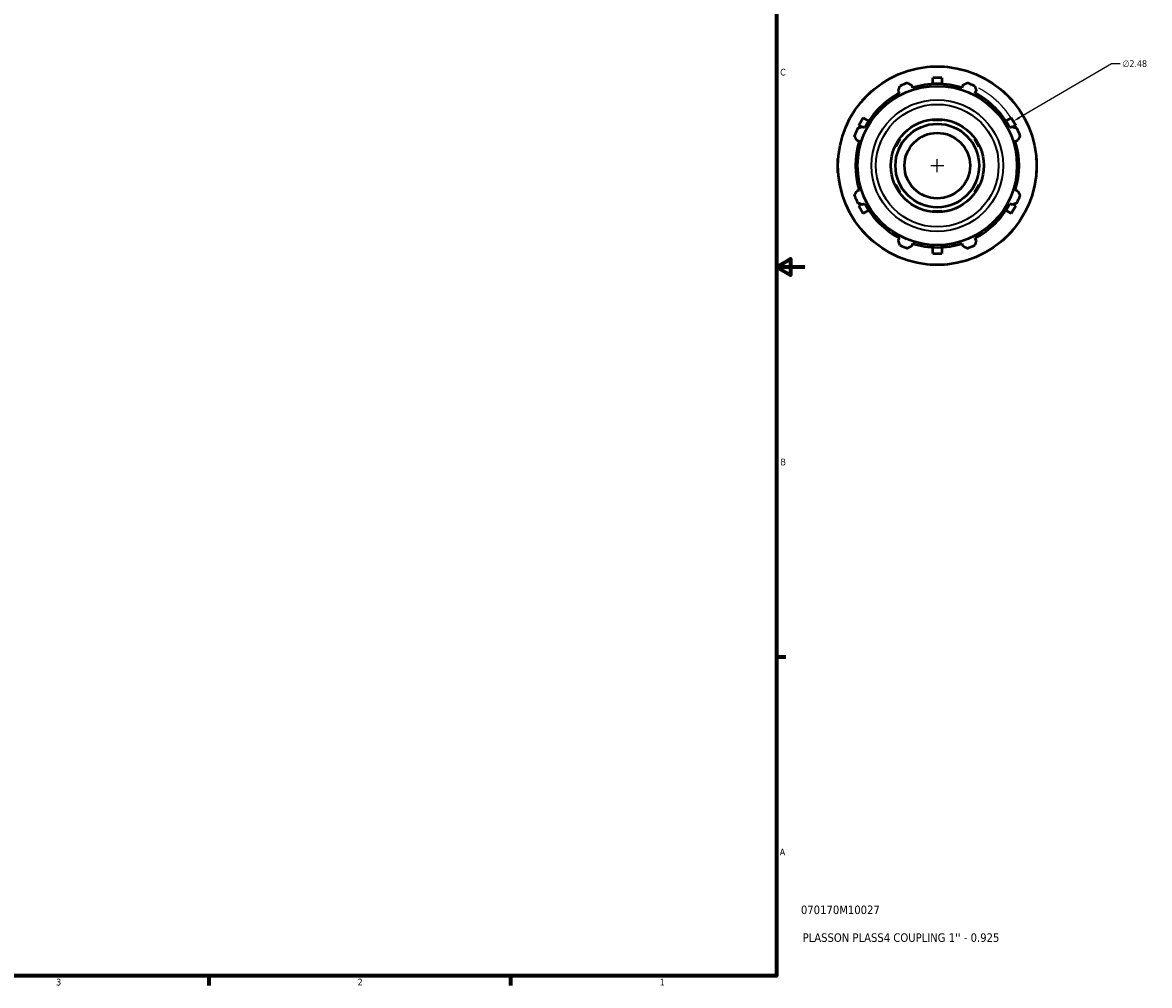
# Model space of a CAD drawing. Header units: inches. Extents: x 0.1 to 44.1, y -12 to 28.
# Tile 4 of 6: x 22.9 to 38.8, y 0.9 to 14.4. Entities that reach past the tile are written whole.
import ezdxf

# ---------------------------------------------------------------- set-up
doc = ezdxf.new("R2010")
doc.units = ezdxf.units.IN
doc.header["$MEASUREMENT"] = 0
for name, color, linetype, lineweight in [('Border (ANSI)', 7, 'Continuous', 70), ('Dimension (ANSI)', 7, 'Continuous', 25), ('Title (ANSI)', 7, 'Continuous', 50), ('Visible (ANSI)', 7, 'Continuous', 50), ('Visible Narrow (ANSI)', 7, 'Continuous', 35)]:
    doc.layers.add(name, color=color, linetype=linetype, lineweight=lineweight)
doc.styles.add('Note Text (ANSI)', font='tahoma.ttf')
doc.styles.add('Text Style29', font='tahoma.ttf')
doc.dimstyles.new('Default (ANSI)', dxfattribs={"dimtxt": 0.094488, "dimasz": 0.098425, "dimexe": 0.125, "dimexo": 0.0625, "dimgap": 0.031496, "dimtad": 0, "dimtih": 1, "dimtoh": 1, "dimrnd": 1e-08, "dimzin": 4, "dimdsep": 46, "dimtxsty": 'Note Text (ANSI)', "dimcen": 0.09, "dimdle": 0.393701, "dimclrd": 256, "dimclre": 256, "dimclrt": 5, "dimadec": 0, "dimazin": 1, "dimtfac": 1, "dimtofl": 0, "dimtmove": 0, "dimatfit": 3, "dimfxl": 1, "dimtolj": 1, "dimtzin": 4, "dimlwd": -1, "dimlwe": -1, "dimarcsym": 0})

# ---------------------------------------------------------------- blocks, each defined once
blk = doc.blocks.new('Borders Default Border')
at = {"layer": 'Border (ANSI)'}
for p, q in [((33.5, 5.5), (33.634, 5.5)), ((25.5, 1), (25.5, 0.866)), ((29.75, 1), (29.75, 0.866))]:
    blk.add_line(p, q, dxfattribs=at)
at = {"layer": 'Border (ANSI)', "flags": 128}
for points in [[(0.5, 1), (0.5, 21), (33.5, 21), (33.5, 1), (0.5, 1)], [(33.9, 11), (33.5, 11), (33.7, 11.115), (33.7, 10.885), (33.5, 11)]]:
    blk.add_lwpolyline(points, dxfattribs=at)
at = {"layer": 'Border (ANSI)', "color": 5, "true_color": 0x0000ff, "char_height": 0.0945, "attachment_point": 7, "style": 'Note Text (ANSI)'}
for s, insert in [('C', (33.552, 13.701)), ('B', (33.558, 8.203)), ('A', (33.547, 2.703)), ('3', (23.346, 0.864)), ('2', (27.596, 0.866)), ('1', (31.854, 0.866))]:
    blk.add_mtext(s, dxfattribs=dict(at, insert=insert))
blk = doc.blocks.new('Title Blocks ANSI - Large')
at = {"layer": 'Title (ANSI)', "color": 5, "true_color": 0x0000ff, "style": 'Text Style29'}
for tag, p in [('PART_NUMBER_001', (0.345, 0.873)), ('DESCRIPTION_001', (0.369, 0.481))]:
    blk.add_attdef(tag, p, '', height=0.12, dxfattribs=at)
blk = doc.blocks.new('*D12')
at = {"layer": 'Defpoints', "color": 0, "transparency": 16777216}
for p in [(36.839, 13.057), (34.697, 11.805)]:
    blk.add_point(p, dxfattribs=at)
at = {"layer": 'Dimension (ANSI)', "transparency": 16777216}
for p, q in [((38.223, 13.866), (36.924, 13.106)), ((38.348, 13.866), (38.223, 13.866)), ((35.678, 12.431), (35.858, 12.431)), ((35.768, 12.341), (35.768, 12.521))]:
    blk.add_line(p, q, dxfattribs=at)
blk.add_arc((35.768, 12.431), 1.24, 24.5218, 61.9041, dxfattribs=at)
blk.add_solid([(36.915, 13.12), (36.932, 13.092), (36.839, 13.057)], dxfattribs=at)
at = {"layer": 'Dimension (ANSI)', "color": 5, "transparency": 16777216, "insert": (38.38, 13.917), "char_height": 0.0945, "attachment_point": 1, "style": 'Note Text (ANSI)'}
blk.add_mtext('\\A1;∅2.48', dxfattribs=at)

msp = doc.modelspace()

# ---------------------------------------------------------------- linework, layer by layer
at = {"layer": 'Visible (ANSI)'}
for p, q in [((35.6688, 13.831), (35.768, 13.831)), ((35.6688, 13.8275), (35.6688, 13.831)), ((35.768, 13.831), (35.8672, 13.831)), ((35.8672, 13.831), (35.8672, 13.8275)), ((35.706, 13.5825), (35.706, 13.671)), ((35.83, 13.671), (35.706, 13.671)), ((35.83, 13.671), (35.83, 13.5825)), ((35.4212, 13.5308), (35.41, 13.5663)), ((36.1259, 13.5663), (36.1147, 13.5308)), ((34.7079, 13.3508), (34.778, 13.4209)), ((34.7104, 13.3483), (34.7079, 13.3508)), ((34.778, 13.4209), (34.8482, 13.4911)), ((34.8482, 13.4911), (34.8507, 13.4886)), ((35.2183, 13.4869), (35.2355, 13.4539)), ((36.3005, 13.4539), (36.3176, 13.4869)), ((36.6853, 13.4886), (36.6878, 13.4911)), ((36.6878, 13.4911), (36.7579, 13.4209)), ((36.7579, 13.4209), (36.8281, 13.3508)), ((36.8281, 13.3508), (36.8256, 13.3483)), ((34.7251, 13.1047), (34.6631, 12.9973)), ((34.7251, 13.1047), (34.8017, 13.0604)), ((35.706, 13.073), (35.706, 13.0835)), ((35.83, 13.073), (35.706, 13.073)), ((35.83, 13.0835), (35.83, 13.073)), ((36.7342, 13.0604), (36.8108, 13.1047)), ((36.8728, 12.9973), (36.8108, 13.1047)), ((34.6992, 12.9764), (34.6631, 12.9973)), ((34.7451, 12.9635), (34.7121, 12.9806)), ((36.8239, 12.9806), (36.7909, 12.9635)), ((36.8728, 12.9973), (36.8367, 12.9764)), ((34.6327, 12.7889), (34.6681, 12.7777)), ((35.243, 12.8057), (35.181, 12.6983)), ((35.2338, 12.811), (35.243, 12.8057)), ((36.293, 12.8057), (36.3021, 12.811)), ((36.355, 12.6983), (36.293, 12.8057)), ((36.8678, 12.7777), (36.9033, 12.7889)), ((35.181, 12.6983), (35.1718, 12.7036)), ((36.3641, 12.7036), (36.355, 12.6983)), ((34.368, 12.5302), (34.3715, 12.5302)), ((34.368, 12.431), (34.368, 12.5302)), ((34.368, 12.3318), (34.368, 12.431)), ((37.1644, 12.5302), (37.168, 12.5302)), ((37.168, 12.5302), (37.168, 12.431)), ((37.168, 12.431), (37.168, 12.3318)), ((34.3715, 12.3318), (34.368, 12.3318)), ((37.168, 12.3318), (37.1644, 12.3318)), ((34.6681, 12.0842), (34.6327, 12.073)), ((35.1718, 12.1584), (35.181, 12.1637)), ((35.181, 12.1637), (35.243, 12.0563)), ((36.293, 12.0563), (36.355, 12.1637)), ((36.355, 12.1637), (36.3641, 12.1584)), ((36.9033, 12.073), (36.8678, 12.0842)), ((35.243, 12.0563), (35.2338, 12.051)), ((36.3021, 12.051), (36.293, 12.0563)), ((34.6631, 11.8647), (34.6992, 11.8855)), ((34.6631, 11.8647), (34.7251, 11.7573)), ((34.7121, 11.8813), (34.7451, 11.8985)), ((34.8017, 11.8015), (34.7251, 11.7573)), ((35.706, 11.789), (35.83, 11.789)), ((35.706, 11.7784), (35.706, 11.789)), ((35.83, 11.789), (35.83, 11.7784)), ((36.8108, 11.7573), (36.7342, 11.8015)), ((36.7909, 11.8985), (36.8239, 11.8813)), ((36.8108, 11.7573), (36.8728, 11.8647)), ((36.8367, 11.8855), (36.8728, 11.8647)), ((34.7079, 11.5112), (34.7104, 11.5137)), ((34.778, 11.441), (34.7079, 11.5112)), ((34.8482, 11.3709), (34.778, 11.441)), ((36.7579, 11.441), (36.6878, 11.3709)), ((36.8281, 11.5112), (36.7579, 11.441)), ((36.8256, 11.5137), (36.8281, 11.5112)), ((34.8507, 11.3734), (34.8482, 11.3709)), ((35.2355, 11.4081), (35.2183, 11.3751)), ((35.41, 11.2957), (35.4212, 11.3311)), ((36.1147, 11.3311), (36.1259, 11.2957)), ((36.3176, 11.3751), (36.3005, 11.4081)), ((36.6878, 11.3709), (36.6853, 11.3734)), ((35.706, 11.191), (35.706, 11.2794)), ((35.706, 11.191), (35.83, 11.191)), ((35.83, 11.2794), (35.83, 11.191)), ((35.6688, 11.031), (35.6688, 11.0345)), ((35.768, 11.031), (35.6688, 11.031)), ((35.8672, 11.031), (35.768, 11.031)), ((35.8672, 11.0345), (35.8672, 11.031))]:
    msp.add_line(p, q, dxfattribs=at)
for radius in [1.4, 1.123, 0.6555, 0.59, 0.4625]:
    msp.add_circle((35.768, 12.431), radius, dxfattribs=at)
for radius, start, end in [(1.24, 109.79198, 115.20802), (1.1532, 72.5, 107.5), (1.24, 64.79198, 70.20802), (1.1532, 117.5, 152.5), (1.1532, 27.5, 62.5), (1.24, 154.79198, 160.20802), (1.24, 19.79198, 25.20802), (1.1532, 162.5, 197.5), (1.1532, 342.5, 17.5), (1.24, 199.79198, 205.20802), (1.24, 334.79198, 340.20802), (1.1532, 207.5, 242.5), (1.1532, 297.5, 332.5), (1.24, 244.79198, 250.20802), (1.1532, 252.5, 287.5), (1.24, 289.79198, 295.20802)]:
    msp.add_arc((35.768, 12.431), radius, start, end, dxfattribs=at)
for points, weights in [([(35.2183, 13.4869), (35.2289, 13.5192), (35.2398, 13.5529)], [1.00122954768, 1.00102324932, 1]), ([(35.3481, 13.5977), (35.3797, 13.5817), (35.41, 13.5663)], [1, 1.00102324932, 1.00122954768]), ([(36.1259, 13.5663), (36.1563, 13.5817), (36.1878, 13.5977)], [1.00122954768, 1.00102324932, 1]), ([(36.2961, 13.5529), (36.3071, 13.5192), (36.3176, 13.4869)], [1, 1.00102324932, 1.00122954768]), ([(34.6461, 12.9591), (34.6797, 12.9701), (34.7121, 12.9806)], [1, 1.00102324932, 1.00122954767]), ([(36.8239, 12.9806), (36.8562, 12.9701), (36.8899, 12.9591)], [1.00122954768, 1.00102324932, 1]), ([(34.6327, 12.7889), (34.6173, 12.8193), (34.6012, 12.8508)], [1.00122954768, 1.00102324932, 1]), ([(36.9347, 12.8508), (36.9187, 12.8193), (36.9033, 12.7889)], [1, 1.00102324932, 1.00122954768]), ([(34.6012, 12.0111), (34.6173, 12.0427), (34.6327, 12.073)], [1, 1.00102324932, 1.00122954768]), ([(36.9033, 12.073), (36.9187, 12.0427), (36.9347, 12.0111)], [1.00122954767, 1.00102324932, 1]), ([(34.7121, 11.8813), (34.6797, 11.8919), (34.6461, 11.9029)], [1.00122954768, 1.00102324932, 1]), ([(36.8899, 11.9029), (36.8562, 11.8919), (36.8239, 11.8813)], [1, 1.00102324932, 1.00122954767]), ([(35.2398, 11.3091), (35.2289, 11.3427), (35.2183, 11.3751)], [1, 1.00102324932, 1.00122954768]), ([(35.41, 11.2957), (35.3797, 11.2803), (35.3481, 11.2642)], [1.00122954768, 1.00102324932, 1]), ([(36.1878, 11.2642), (36.1563, 11.2803), (36.1259, 11.2957)], [1, 1.00102324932, 1.00122954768]), ([(36.3176, 11.3751), (36.3071, 11.3427), (36.2961, 11.3091)], [1.00122954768, 1.00102324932, 1])]:
    msp.add_rational_spline(points, weights, degree=2, dxfattribs=at)
at = {"layer": 'Visible Narrow (ANSI)'}
for radius in [0.9288, 0.8646]:
    msp.add_circle((35.768, 12.431), radius, dxfattribs=at)

# ---------------------------------------------------------------- block references
msp.add_blockref('Borders Default Border', (0, 0))
msp.add_blockref('Title Blocks ANSI - Large', (33.5, 1)).add_auto_attribs({'PART_NUMBER_001': '070170M10027', 'DESCRIPTION_001': "PLASSON PLASS4 COUPLING 1'' - 0.925"})

# ---------------------------------------------------------------- dimensions: what is measured, and where the dimension line sits
at = {"layer": 'Dimension (ANSI)'}
dim = msp.add_diameter_dim_2p(p1=(34.6973, 11.8054), p2=(36.8386, 13.0565), dimstyle='Default (ANSI)', override={"dimgap": 0.031496, "dimdec": 2, "dimlfac": 1, "dimtol": 0, "dimlim": 0, "dimtp": 0, "dimtm": 0, "dimtdec": 2}, dxfattribs=at)
dim.commit()
dim.dimension.update_dxf_attribs({"geometry": '*D12', "text_midpoint": (38.5521, 13.8657), "dimtype": 163})

doc.saveas('drawing.dxf')
